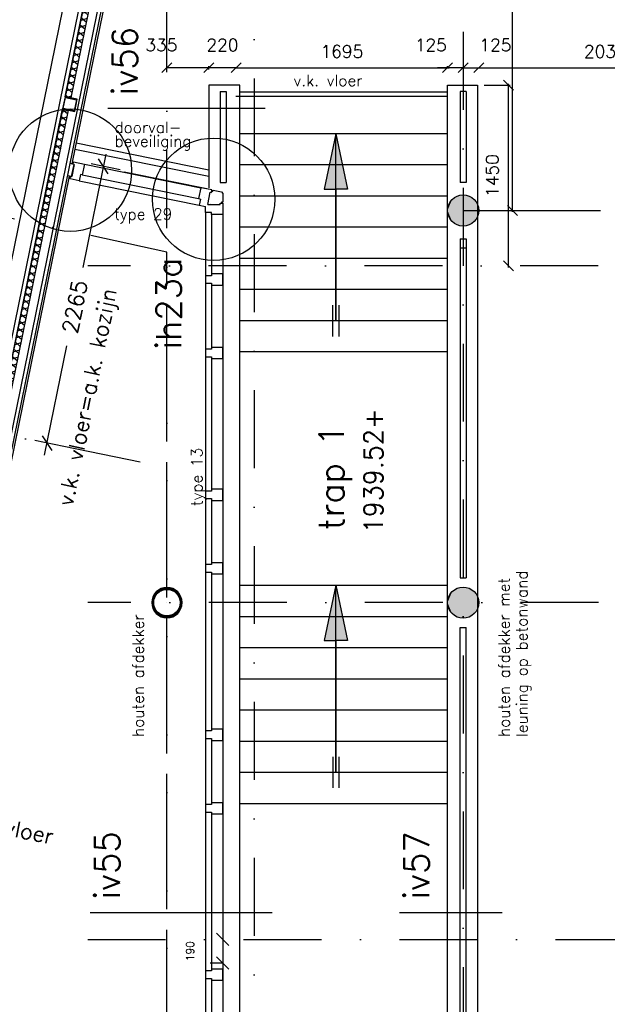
# Model space of a CAD drawing. Extents: x -171140 to 151546, y -8083 to 162438.
# Tile 66 of 96: x 35146 to 39858, y 66326 to 74222. Entities that reach past the tile are written whole.
import ezdxf
from ezdxf.enums import TextEntityAlignment as Align

# ---------------------------------------------------------------- set-up
doc = ezdxf.new("R2010")
doc.units = 0
doc.header["$LTSCALE"] = 50
doc.header["$MEASUREMENT"] = 0
doc.header["$PDMODE"] = 3
doc.header["$PDSIZE"] = 0.001
for name, pattern in [('DASHDOT', [25, 12.5, -6.25, 0, -6.25]), ('HIDDEN2', [0.1875, 0.125, -0.0625]), ('STRAM_0WT$0$DASHDOT', [25, 12.5, -6.25, 0, -6.25])]:
    doc.linetypes.add(name, pattern=pattern)
doc.layers.get('0').update_dxf_attribs({"linetype": 'CONTINUOUS'})
doc.layers.get('DEFPOINTS').update_dxf_attribs({"linetype": 'CONTINUOUS'})
for name, color, linetype in [('00', 7, 'CONTINUOUS'), ('_BRANDCOMPART', 6, 'DASHDOT'), ('_DETAILNUMMERS', 4, 'CONTINUOUS'), ('_DETAILNUMMERSTEKST', 4, 'CONTINUOUS'), ('A--01A1_ACEER', 1, 'CONTINUOUS'), ('A--A21--_F-23-', 9, 'CONTINUOUS'), ('A--A28--_F-2--', 7, 'CONTINUOUS'), ('A--A28--_F12--', 7, 'CONTINUOUS'), ('A--L21--', 3, 'CONTINUOUS'), ('A--L21--_F-2--', 7, 'CONTINUOUS'), ('A--L21A1_BUITENWAND', 1, 'CONTINUOUS'), ('A--L21A2_BUITENWAND', 2, 'CONTINUOUS'), ('A--L22A2_BINNENWAND', 2, 'CONTINUOUS'), ('A--L24AC1_TRAPPEN', 1, 'HIDDEN2'), ('A--L28--', 7, 'CONTINUOUS'), ('A--L28--_F-2--', 7, 'CONTINUOUS'), ('A--L28--_F12--', 7, 'CONTINUOUS'), ('A--L32--_F-23-', 2, 'CONTINUOUS'), ('A--L32--_F123-', 1, 'CONTINUOUS'), ('A--M$1A-_F123-', 1, 'CONTINUOUS'), ('A--T$1A-18_TEKST', 1, 'CONTINUOUS'), ('A--T$1A-25_TEKST', 2, 'CONTINUOUS'), ('A--T01A-18_TEKST', 1, 'CONTINUOUS'), ('A--T01A-25_TEKST', 2, 'CONTINUOUS'), ('HELLINGBANEN_TRAP', 1, 'CONTINUOUS'), ('STRAM_0WT$0$A--L$7A-_STRAM', 1, 'STRAM_0WT$0$DASHDOT'), ('STRAM_0WT$0$A--L$7AC3-_STR', 3, 'STRAM_0WT$0$DASHDOT'), ('TEKSTKOZIJNMERK', 2, 'CONTINUOUS'), ('X--LR---_CP', 7, 'CONTINUOUS')]:
    doc.layers.add(name, color=color, linetype=linetype)
doc.styles.add('ALFA-0_25', font='ROMANS')
doc.styles.add('B-01', font='SIMPLEX.SHX', dxfattribs={"width": 0.8, "height": 4.5})
doc.styles.add('HIEMSTRA', font='romans.shx')
doc.dimstyles.new('BEILEN', dxfattribs={"dimscale": 40, "dimtxt": 2.5, "dimasz": 2, "dimexe": 0.3, "dimexo": 0.3, "dimgap": 2, "dimtad": 1, "dimdec": 0, "dimzin": 0, "dimtxsty": 'HIEMSTRA', "dimblk1": 'OBLIQUE', "dimblk2": 'OBLIQUE', "dimsah": 1, "dimcen": -0.09, "dimdle": 0.3, "dimse1": 1, "dimclrd": 2, "dimclre": 2, "dimclrt": 3, "dimazin": 3, "dimtfac": 1, "dimtdec": 4, "dimtofl": 0, "dimtmove": 0, "dimatfit": 3, "dimtvp": 625, "dimtolj": 1, "dimtzin": 0})
doc.dimstyles.new('BEILEN$0', dxfattribs={"dimscale": 50, "dimtxt": 2.5, "dimasz": 2, "dimexe": 2, "dimexo": 0, "dimgap": 2, "dimtad": 1, "dimdec": 0, "dimzin": 0, "dimtxsty": 'ALFA-0_25', "dimblk1": 'OBLIQUE', "dimblk2": 'OBLIQUE', "dimsah": 1, "dimcen": -3, "dimdle": 2, "dimclrd": 1, "dimclre": 1, "dimclrt": 2, "dimazin": 3, "dimtfac": 0.666667, "dimtofl": 0, "dimtmove": 0, "dimatfit": 3, "dimtvp": 0.833333, "dimtolj": 1, "dimtzin": 0})
doc.dimstyles.get("Standard").update_dxf_attribs({"dimscale": 40, "dimtxt": 2.5, "dimasz": 2, "dimexe": 0.3, "dimexo": 0.3, "dimgap": 2, "dimtad": 0, "dimdec": 0, "dimzin": 0, "dimtxsty": 'HIEMSTRA', "dimblk1": 'OBLIQUE', "dimblk2": 'OBLIQUE', "dimsah": 1, "dimcen": -0.09, "dimdle": 0.3, "dimse1": 1, "dimclrd": 2, "dimclre": 2, "dimclrt": 3, "dimazin": 3, "dimtfac": 1, "dimtdec": 4, "dimtix": 1, "dimtmove": 0, "dimatfit": 3, "dimtvp": 625, "dimtolj": 1, "dimtzin": 0})
doc.dimstyles.new('STANDARD$0', dxfattribs={"dimscale": 50, "dimtxt": 2.5, "dimasz": 2, "dimexe": 2, "dimexo": 0, "dimgap": 2, "dimtad": 1, "dimdec": 0, "dimzin": 0, "dimtxsty": 'ALFA-0_25', "dimblk1": 'OBLIQUE', "dimblk2": 'OBLIQUE', "dimsah": 1, "dimcen": -3, "dimdle": 2, "dimclrd": 1, "dimclre": 1, "dimclrt": 2, "dimazin": 3, "dimtfac": 0.666667, "dimtofl": 0, "dimtmove": 0, "dimatfit": 3, "dimtvp": 0.833333, "dimtolj": 1, "dimtzin": 0})

# ---------------------------------------------------------------- blocks, each defined once
blk = doc.blocks.new('Q020476-')
at = {"layer": 'A--A28--_F12--', "color": 8}
for points in [[(-125, 0), (-47.8, 115.5), (0, 125)], [(-125, 0), (0, 125), (47.8, 115.5)], [(-125, 0), (-88.4, 88.4), (-47.8, 115.5)], [(-125, 0), (47.8, 115.5), (88.4, 88.4)], [(-125, 0), (-115.5, 47.8), (-88.4, 88.4)], [(-125, 0), (88.4, 88.4), (115.5, 47.8)], [(-125, 0), (115.5, 47.8), (125, 0)], [(-125, 0), (125, 0), (115.5, -47.8)], [(-125, 0), (115.5, -47.8), (88.4, -88.4)], [(-125, 0), (88.4, -88.4), (47.8, -115.5)], [(-125, 0), (47.8, -115.5), (0, -125)], [(-125, 0), (0, -125), (-47.8, -115.5)], [(-125, 0), (-47.8, -115.5), (-88.4, -88.4)], [(-125, 0), (-88.4, -88.4), (-115.5, -47.8)]]:
    blk.add_solid(points, dxfattribs=at)
at = {"layer": 'A--L28--_F12--', "color": 3, "linetype": 'CONTINUOUS'}
blk.add_lwpolyline([(-125, 0, -1), (125, 0, -1), (-125, 0)], format="xyb", close=True, dxfattribs=at)
at = {"layer": 'X--LR---_CP'}
for p in [(0, 125), (125, 0), (125, 0)]:
    blk.add_point(p, dxfattribs=at)
blk = doc.blocks.new('Q020873-')
at = {"layer": 'A--A28--_F-2--', "color": 3, "linetype": 'CONTINUOUS'}
for points in [[(-98.2, 40.7), (-112.9, 46.8), (-75.1, 75.1), (-86.4, 86.4)], [(-75.1, 75.1), (-86.4, 86.4), (-40.7, 98.2), (-46.8, 112.9)], [(-40.7, 98.2), (-46.8, 112.9), (0, 106.2), (0, 122.2)], [(0, 106.2), (0, 122.2), (40.7, 98.2), (46.8, 112.9)], [(40.7, 98.2), (46.8, 112.9), (75.1, 75.1), (86.4, 86.4)], [(75.1, 75.1), (86.4, 86.4), (98.2, 40.7), (112.9, 46.8)], [(-106.2, 0), (-122.2, 0), (-98.2, 40.7), (-112.9, 46.8)], [(-98.2, -40.7), (-112.9, -46.8), (-106.2, 0), (-122.2, 0)], [(98.2, 40.7), (112.9, 46.8), (106.2, 0), (122.2, 0)], [(106.2, 0), (122.2, 0), (98.2, -40.7), (112.9, -46.8)], [(-75.1, -75.1), (-86.4, -86.4), (-98.2, -40.7), (-112.9, -46.8)], [(-40.7, -98.2), (-46.8, -112.9), (-75.1, -75.1), (-86.4, -86.4)], [(75.1, -75.1), (86.4, -86.4), (40.7, -98.2), (46.8, -112.9)], [(98.2, -40.7), (112.9, -46.8), (75.1, -75.1), (86.4, -86.4)], [(0, -106.2), (0, -122.2), (-40.7, -98.2), (-46.8, -112.9)], [(40.7, -98.2), (46.8, -112.9), (0, -106.2), (0, -122.2)]]:
    blk.add_solid(points, dxfattribs=at)
at = {"layer": 'A--L28--_F-2--', "color": 3, "linetype": 'CONTINUOUS'}
blk.add_lwpolyline([(0, 122.2, 1), (0, -122.2, 1), (0, 122.2), (0, 106.2, -1), (0, -106.2, -1), (0, 106.2)], format="xyb", close=True, dxfattribs=at)
at = {"layer": 'X--LR---_CP', "color": 4, "linetype": 'CONTINUOUS'}
blk.add_point((0, 0), dxfattribs=at)
blk = doc.blocks.new('STRAM_0WT')
at = {"layer": 'STRAM_0WT$0$A--L$7A-_STRAM'}
for p, q in [((-39289.938, 9050), (-39289.938, 63702.184)), ((-36914.938, 63128.251), (-36914.938, 23800)), ((-39504.739, 38427.529), (-55785.676, 41743.98)), ((-20830.441, 39999.998), (-39925.329, 40000.004)), ((-20827.564, 37300), (-39925.329, 37300)), ((-39925.329, 34600), (-20830.441, 34600))]:
    blk.add_line(p, q, dxfattribs=at)
at = {"layer": 'STRAM_0WT$0$A--L$7AC3-_STR'}
blk.add_line((-38589.938, 89008.057), (-38589.938, -5393.534), dxfattribs=at)
blk = doc.blocks.new('_OBLIQUE')
at = {"color": 0, "linetype": 'BYBLOCK'}
blk.add_line((-0.5, -0.5), (0.5, 0.5), dxfattribs=at)
blk = doc.blocks.new('*D182')
at = {"color": 2, "linetype": 'BYBLOCK'}
for p, q in [((39097.8, 72679.9), (39097.8, 76358.4)), ((39026.1, 76346.4), (39109.8, 76346.4))]:
    blk.add_line(p, q, dxfattribs=at)
at = {"layer": 'DEFPOINTS', "color": 0, "linetype": 'BYBLOCK'}
for p in [(39014.1, 76346.4), (39097.8, 76346.4), (38702, 72691.9)]:
    blk.add_point(p, dxfattribs=at)
at = {"color": 2, "linetype": 'BYBLOCK', "xscale": 80, "yscale": 80, "zscale": 80}
for p, rotation in [((39097.8, 76346.4), 90), ((39097.8, 72691.9), 270)]:
    blk.add_blockref('_OBLIQUE', p, dxfattribs=dict(at, rotation=rotation))
at = {"color": 3, "linetype": 'BYBLOCK', "insert": (38967.8, 74519.2), "char_height": 100, "attachment_point": 5, "rotation": 90, "style": 'HIEMSTRA'}
blk.add_mtext('\\A1;3655', dxfattribs=at)
blk = doc.blocks.new('*D209')
at = {"color": 2, "linetype": 'BYBLOCK'}
for p, q in [((38702, 73836.8), (38622, 73836.8)), ((38702, 73836.8), (38827, 73836.8)), ((38827, 73836.8), (38907, 73836.8))]:
    blk.add_line(p, q, dxfattribs=at)
at = {"layer": 'DEFPOINTS', "color": 0, "linetype": 'BYBLOCK'}
for p in [(38702, 73836.8), (38827, 73836.8), (38827, 73836.8)]:
    blk.add_point(p, dxfattribs=at)
at = {"color": 2, "linetype": 'BYBLOCK', "xscale": 80, "yscale": 80, "zscale": 80}
blk.add_blockref('_OBLIQUE', (38702, 73836.8), dxfattribs=at)
at = {"color": 2, "linetype": 'BYBLOCK', "xscale": 80, "yscale": 80, "zscale": 80, "rotation": 180}
blk.add_blockref('_OBLIQUE', (38827, 73836.8), dxfattribs=at)
at = {"color": 3, "linetype": 'BYBLOCK', "insert": (38961.1, 74018.8), "char_height": 100, "attachment_point": 5, "style": 'HIEMSTRA'}
blk.add_mtext('\\A1;125', dxfattribs=at)
blk = doc.blocks.new('*D210')
at = {"color": 2, "linetype": 'BYBLOCK'}
for p, q in [((36870, 73836.8), (38589, 73836.8)), ((38577, 73829.6), (38577, 73848.8))]:
    blk.add_line(p, q, dxfattribs=at)
at = {"layer": 'DEFPOINTS', "color": 0, "linetype": 'BYBLOCK'}
for p in [(38577, 73836.8), (36882, 73817.6), (38577, 73817.6)]:
    blk.add_point(p, dxfattribs=at)
at = {"color": 2, "linetype": 'BYBLOCK', "xscale": 80, "yscale": 80, "zscale": 80, "rotation": 180}
blk.add_blockref('_OBLIQUE', (36882, 73836.8), dxfattribs=at)
at = {"color": 2, "linetype": 'BYBLOCK', "xscale": 80, "yscale": 80, "zscale": 80}
blk.add_blockref('_OBLIQUE', (38577, 73836.8), dxfattribs=at)
at = {"color": 3, "linetype": 'BYBLOCK', "insert": (37729.5, 73966.8), "char_height": 100, "attachment_point": 5, "style": 'HIEMSTRA'}
blk.add_mtext('\\A1;1695', dxfattribs=at)
blk = doc.blocks.new('*D212')
at = {"color": 2, "linetype": 'BYBLOCK'}
for p, q in [((36662, 73822.6), (36662, 73848.8)), ((36894, 73836.8), (36662, 73836.8))]:
    blk.add_line(p, q, dxfattribs=at)
at = {"layer": 'DEFPOINTS', "color": 0, "linetype": 'BYBLOCK'}
for p in [(36662, 73836.8), (36662, 73810.6), (36882, 73810.6)]:
    blk.add_point(p, dxfattribs=at)
at = {"color": 2, "linetype": 'BYBLOCK', "xscale": 80, "yscale": 80, "zscale": 80, "rotation": 180}
blk.add_blockref('_OBLIQUE', (36662, 73836.8), dxfattribs=at)
at = {"color": 2, "linetype": 'BYBLOCK', "xscale": 80, "yscale": 80, "zscale": 80}
blk.add_blockref('_OBLIQUE', (36882, 73836.8), dxfattribs=at)
at = {"color": 3, "linetype": 'BYBLOCK', "insert": (36772, 74018.8), "char_height": 100, "attachment_point": 5, "style": 'HIEMSTRA'}
blk.add_mtext('\\A1;220', dxfattribs=at)
blk = doc.blocks.new('*D213')
at = {"color": 2, "linetype": 'BYBLOCK'}
for p, q in [((36327, 73835.7), (36327, 73848.8)), ((36674, 73836.8), (36327, 73836.8))]:
    blk.add_line(p, q, dxfattribs=at)
at = {"layer": 'DEFPOINTS', "color": 0, "linetype": 'BYBLOCK'}
for p in [(36327, 73836.8), (36327, 73823.7), (36662, 73823.7)]:
    blk.add_point(p, dxfattribs=at)
at = {"color": 2, "linetype": 'BYBLOCK', "xscale": 80, "yscale": 80, "zscale": 80, "rotation": 180}
blk.add_blockref('_OBLIQUE', (36327, 73836.8), dxfattribs=at)
at = {"color": 2, "linetype": 'BYBLOCK', "xscale": 80, "yscale": 80, "zscale": 80}
blk.add_blockref('_OBLIQUE', (36662, 73836.8), dxfattribs=at)
at = {"color": 3, "linetype": 'BYBLOCK', "insert": (36282.9, 74018.8), "char_height": 100, "attachment_point": 5, "style": 'HIEMSTRA'}
blk.add_mtext('\\A1;335', dxfattribs=at)
blk = doc.blocks.new('*D229')
at = {"color": 2, "linetype": 'BYBLOCK'}
for p, q in [((38577, 73836.8), (38497, 73836.8)), ((38702, 73836.8), (38577, 73836.8)), ((38702, 73836.8), (38782, 73836.8))]:
    blk.add_line(p, q, dxfattribs=at)
at = {"layer": 'DEFPOINTS', "color": 0, "linetype": 'BYBLOCK'}
for p in [(38577, 73836.8), (38577, 73836.8), (38702, 73836.8)]:
    blk.add_point(p, dxfattribs=at)
at = {"color": 2, "linetype": 'BYBLOCK', "xscale": 80, "yscale": 80, "zscale": 80}
blk.add_blockref('_OBLIQUE', (38577, 73836.8), dxfattribs=at)
at = {"color": 2, "linetype": 'BYBLOCK', "xscale": 80, "yscale": 80, "zscale": 80, "rotation": 180}
blk.add_blockref('_OBLIQUE', (38702, 73836.8), dxfattribs=at)
at = {"color": 3, "linetype": 'BYBLOCK', "insert": (38443, 74018.8), "char_height": 100, "attachment_point": 5, "style": 'HIEMSTRA'}
blk.add_mtext('\\A1;125', dxfattribs=at)
blk = doc.blocks.new('*D268')
at = {"layer": 'A--M$1A-_F123-', "color": 1, "linetype": 'CONTINUOUS'}
for p, q in [((36774, 66946.9), (36774, 66556.9)), ((36774, 66656.9), (36674, 66656.9))]:
    blk.add_line(p, q, dxfattribs=at)
at = {"layer": 'DEFPOINTS', "color": 0, "linetype": 'CONTINUOUS'}
for p in [(35691.7, 66846.9), (36774, 66656.9), (36774, 66656.9)]:
    blk.add_point(p, dxfattribs=at)
at = {"layer": 'A--M$1A-_F123-', "color": 1, "linetype": 'CONTINUOUS', "xscale": 100, "yscale": 100, "zscale": 100}
for p, rotation in [((36774, 66846.9), 90), ((36774, 66656.9), 270)]:
    blk.add_blockref('_OBLIQUE', p, dxfattribs=dict(at, rotation=rotation))
at = {"layer": 'A--M$1A-_F123-', "color": 2, "linetype": 'CONTINUOUS', "insert": (36512.8, 66751.9), "char_height": 62.5, "attachment_point": 5, "rotation": 90, "style": 'ALFA-0_25'}
blk.add_mtext('\\A1;190', dxfattribs=at)
blk = doc.blocks.new('*D276')
at = {"layer": 'A--M$1A-_F123-', "color": 2, "linetype": 'CONTINUOUS'}
blk.add_line((38815, 73836.8), (40869.1, 73836.8), dxfattribs=at)
at = {"layer": 'DEFPOINTS', "color": 0, "linetype": 'CONTINUOUS'}
for p in [(38827, 73836.8), (40857.1, 73836.8), (40857.1, 73836.8)]:
    blk.add_point(p, dxfattribs=at)
at = {"layer": 'A--M$1A-_F123-', "color": 2, "linetype": 'CONTINUOUS', "xscale": 80, "yscale": 80, "zscale": 80, "rotation": 180}
blk.add_blockref('_OBLIQUE', (38827, 73836.8), dxfattribs=at)
at = {"layer": 'A--M$1A-_F123-', "color": 2, "linetype": 'CONTINUOUS', "xscale": 80, "yscale": 80, "zscale": 80}
blk.add_blockref('_OBLIQUE', (40857.1, 73836.8), dxfattribs=at)
at = {"layer": 'A--M$1A-_F123-', "color": 3, "linetype": 'CONTINUOUS', "insert": (39842.1, 73966.8), "char_height": 100, "attachment_point": 5, "style": 'HIEMSTRA'}
blk.add_mtext('\\A1;2030', dxfattribs=at)
blk = doc.blocks.new('*D341')
at = {"layer": 'A--M$1A-_F123-', "color": 2, "linetype": 'CONTINUOUS'}
for p, q in [((23981.9, 29671.5), (23903.5, 29687.4)), ((23978.7, 29655.8), (23984.3, 29683.2)), ((24079.9, 29651.5), (23981.9, 29671.5)), ((24079.9, 29651.5), (24158.2, 29635.5))]:
    blk.add_line(p, q, dxfattribs=at)
at = {"layer": 'DEFPOINTS', "color": 0, "linetype": 'CONTINUOUS'}
for p in [(23976.3, 29644), (23981.9, 29671.5), (24074.3, 29624)]:
    blk.add_point(p, dxfattribs=at)
at = {"layer": 'A--M$1A-_F123-', "color": 2, "linetype": 'CONTINUOUS', "xscale": 80, "yscale": 80, "zscale": 80}
for p, rotation in [((23981.9, 29671.5), 348.4862903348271), ((24079.9, 29651.5), 168.4862903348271)]:
    blk.add_blockref('_OBLIQUE', p, dxfattribs=dict(at, rotation=rotation))
at = {"layer": 'A--M$1A-_F123-', "color": 3, "linetype": 'CONTINUOUS', "insert": (36506, 90903.8), "char_height": 100, "attachment_point": 5, "rotation": 348.48629, "style": 'HIEMSTRA'}
blk.add_mtext('\\A1;100', dxfattribs=at)
blk = doc.blocks.new('*D358')
at = {"color": 1, "linetype": 'BYBLOCK'}
for p, q in [((35837.5, 73143.7), (35652, 72233.1)), ((35951.9, 73018.3), (35719.5, 73065.7)), ((35345.5, 70728.5), (35524.1, 71605.5)), ((35499.9, 70799.1), (35267.5, 70846.5))]:
    blk.add_line(p, q, dxfattribs=at)
at = {"layer": 'DEFPOINTS', "color": 0, "linetype": 'BYBLOCK'}
for p in [(35951.9, 73018.3), (35365.5, 70826.5), (35499.9, 70799.1)]:
    blk.add_point(p, dxfattribs=at)
at = {"color": 1, "linetype": 'BYBLOCK', "xscale": 100, "yscale": 100, "zscale": 100}
for p, rotation in [((35817.5, 73045.7), 78.48629033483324), ((35365.5, 70826.5), 258.4862903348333)]:
    blk.add_blockref('_OBLIQUE', p, dxfattribs=dict(at, rotation=rotation))
at = {"color": 2, "linetype": 'BYBLOCK', "insert": (35588.1, 71919.3), "char_height": 125, "attachment_point": 5, "rotation": 78.48629, "style": 'ALFA-0_25'}
blk.add_mtext('\\A1;2265', dxfattribs=at)
blk = doc.blocks.new('TYPE_13')
at = {"layer": 'A--L32--_F-23-'}
for points in [[(-7693.9, -88.8), (-7691.9, -79), (-7701.7, -77), (-7688, -10), (-7675.8, 0), (-7607.4, 0), (-7607.4, -10), (-7597.4, -10)], [(-7588.4, -119.5), (-7588.4, -19.5), (-7597.4, -19.5), (-7597.4, 0), (-7507.4, 0), (-7507.4, -89), (-7522.4, -89), (-7522.4, -139), (-7572.4, -139)], [(-7588.4, -119.5), (-7686.3, -99.5), (-7684.5, -90.7), (-7703.7, -86.8), (-7721.6, -175), (-7634.4, -192.8), (-7631.4, -178.1), (-7582.4, -188.1), (-7572.4, -139)]]:
    blk.add_lwpolyline(points, dxfattribs=at)
for points in [[(-6941.7, 0), (-7031.7, 0), (-7031.7, -89), (-7016.7, -89), (-7016.7, -139), (-6956.7, -139), (-6956.7, -89), (-6941.7, -89)], [(-6351.7, 0), (-6441.7, 0), (-6441.7, -89), (-6426.7, -89), (-6426.7, -139), (-6366.7, -139), (-6366.7, -89), (-6351.7, -89)], [(-5214.5, 0), (-5304.5, 0), (-5304.5, -89), (-5289.5, -89), (-5289.5, -139), (-5229.5, -139), (-5229.5, -89), (-5214.5, -89)], [(-4624.5, 0), (-4714.5, 0), (-4714.5, -89), (-4699.5, -89), (-4699.5, -139), (-4639.5, -139), (-4639.5, -89), (-4624.5, -89)], [(-3290.4, 0), (-3380.4, 0), (-3380.4, -89), (-3365.4, -89), (-3365.4, -139), (-3305.4, -139), (-3305.4, -89), (-3290.4, -89)], [(-2700.4, 0), (-2790.4, 0), (-2790.4, -89), (-2775.4, -89), (-2775.4, -139), (-2715.4, -139), (-2715.4, -89), (-2700.4, -89)], [(-1366.3, 0), (-1456.3, 0), (-1456.3, -89), (-1441.3, -89), (-1441.3, -139), (-1381.3, -139), (-1381.3, -89), (-1366.3, -89)], [(-7929.6, -1196), (-7911.6, -1107.9), (-7824.4, -1125.6), (-7827.4, -1140.3), (-7778.4, -1150.3), (-7793.4, -1223.8), (-7812.5, -1219.9), (-7810.7, -1211.1), (-7908.7, -1191.1), (-7910.5, -1199.9)]]:
    blk.add_lwpolyline(points, close=True, dxfattribs=at)
at = {"layer": 'A--L32--_F123-', "color": 1}
for p, q in [((-7507.4, 0), (0, 0)), ((-7522.4, -139), (10, -139)), ((-7507.4, -89), (-7031.7, -89)), ((-6941.7, -89), (-6441.7, -89)), ((-6351.7, -89), (-5304.5, -89)), ((-5214.5, -89), (-4714.5, -89)), ((-4624.5, -89), (-3380.4, -89)), ((-3290.4, -89), (-2790.4, -89)), ((-2700.4, -89), (-1456.3, -89)), ((-1366.3, -89), (-866.3, -89)), ((-7911.6, -1107.9), (-7721.6, -175)), ((-7824.4, -1125.6), (-7634.4, -192.8)), ((-7778.4, -1150.3), (-7582.4, -188.1))]:
    blk.add_line(p, q, dxfattribs=at)
blk = doc.blocks.new('*U912')
at = {"layer": 'A--A21--_F-23-', "linetype": 'CONTINUOUS'}
h = blk.add_hatch(dxfattribs=at)
h.set_pattern_fill('ALFAISO', color=256, scale=50, angle=78.48629, style=0)
h.set_pattern_definition([(138.4863, (24.497, -4.99), (-33.14, -37.4399), []), (198.4863, (24.497, -4.99), (15.8539, -47.42), [])])
h.paths.add_polyline_path([(0, 0), (-24.5, 5), (494.5, 2552.7), (519, 2547.7), (543.5, 2542.7), (24.5, -5)])
at = {"layer": 'A--L21--_F-2--', "color": 2, "linetype": 'CONTINUOUS'}
for points in [[(0, 0), (-24.5, 5), (494.5, 2552.7), (519, 2547.7)], [(0, 0), (24.5, -5), (543.5, 2542.7), (519, 2547.7)]]:
    blk.add_lwpolyline(points, dxfattribs=at)
blk = doc.blocks.new('*U911')
at = {"layer": 'A--A21--_F-23-', "linetype": 'CONTINUOUS'}
h = blk.add_hatch(dxfattribs=at)
h.set_pattern_fill('ALFAISO', color=256, scale=50, angle=78.48629, style=0)
h.set_pattern_definition([(138.4863, (24.497, -4.99), (-33.14, -37.4399), []), (198.4863, (24.497, -4.99), (15.8539, -47.42), [])])
h.paths.add_polyline_path([(0, 0), (-24.5, 5), (508.7, 2622.4), (534.2, 2622.4), (559.7, 2622.4), (24.5, -5)])
at = {"layer": 'A--L21--_F-2--', "color": 2, "linetype": 'CONTINUOUS'}
for points in [[(0, 0), (-24.5, 5), (508.7, 2622.4), (534.2, 2622.4)], [(0, 0), (24.5, -5), (559.7, 2622.4), (534.2, 2622.4)]]:
    blk.add_lwpolyline(points, dxfattribs=at)
blk = doc.blocks.new('Q020578-')
at = {"layer": 'A--A28--_F-2--', "linetype": 'CONTINUOUS'}
for points in [[(45, 45.1), (45, -44.9), (-45, -44.9), (-50, -49.9), (50, -49.9), (50, 50.1)], [(45, 45.1), (50, 50.1), (-50, 50.1), (-50, -49.9), (-45, -44.9), (-45, 45.1)]]:
    blk.add_hatch(color=3, dxfattribs=at).paths.add_polyline_path(points)
at = {"layer": 'A--L28--_F-2--', "color": 3, "linetype": 'CONTINUOUS'}
for points in [[(45, 45.1), (45, -44.9), (-45, -44.9), (-50, -49.9), (50, -49.9), (50, 50.1), (45, 45.1)], [(45, 45.1), (50, 50.1), (-50, 50.1), (-50, -49.9), (-45, -44.9), (-45, 45.1), (45, 45.1)]]:
    blk.add_lwpolyline(points, dxfattribs=at)
at = {"layer": 'X--LR---_CP', "color": 4, "linetype": 'CONTINUOUS'}
for p in [(-50, 0.1), (0, 0), (50, 0.1)]:
    blk.add_point(p, dxfattribs=at)
blk = doc.blocks.new('DETAILNR')
at = {"layer": '_DETAILNUMMERS'}
blk.add_circle((32.9, -23.2), 490.7, dxfattribs=at)
at = {"layer": 'X--LR---_CP'}
blk.add_point((0, 0), dxfattribs=at)
at = {"layer": '_DETAILNUMMERSTEKST', "style": 'ALFA-0_25'}
blk.add_attdef('DETAILNR', text='', height=200, rotation=90, dxfattribs=at).set_placement((-618.4, 223.8), align=Align.RIGHT)
blk = doc.blocks.new('*D558')
at = {"layer": 'A--M$1A-_F123-', "color": 2, "linetype": 'CONTINUOUS'}
for p, q in [((38869.9, 73696.4), (39077.9, 73696.4)), ((39065.9, 72234.9), (39065.9, 73708.4))]:
    blk.add_line(p, q, dxfattribs=at)
at = {"layer": 'DEFPOINTS', "color": 0, "linetype": 'CONTINUOUS'}
for p in [(38857.9, 73696.4), (39065.9, 73696.4), (39037.3, 72246.9)]:
    blk.add_point(p, dxfattribs=at)
at = {"layer": 'A--M$1A-_F123-', "color": 2, "linetype": 'CONTINUOUS', "xscale": 80, "yscale": 80, "zscale": 80}
for p, rotation in [((39065.9, 73696.4), 90), ((39065.9, 72246.9), 270)]:
    blk.add_blockref('_OBLIQUE', p, dxfattribs=dict(at, rotation=rotation))
at = {"layer": 'A--M$1A-_F123-', "color": 3, "linetype": 'CONTINUOUS', "insert": (38935.9, 72971.6), "char_height": 100, "attachment_point": 5, "rotation": 90, "style": 'HIEMSTRA'}
blk.add_mtext('\\A1;1450', dxfattribs=at)

msp = doc.modelspace()

# ---------------------------------------------------------------- hatches: boundary and pattern name
at = {"layer": 'HELLINGBANEN_TRAP'}
h = msp.add_hatch(color=256, dxfattribs=at)
h.paths.add_polyline_path([(37680.6, 72863.6), (37774.3, 72863.6), (37733.5, 73056.9), (37680.6, 73056.9)])
h.paths.add_polyline_path([(37680.6, 73056.9), (37733.5, 73056.9), (37680.6, 73306.9)])
h.paths.add_polyline_path([(37627.8, 73056.9), (37680.6, 73056.9), (37680.6, 73306.9)])
h.paths.add_polyline_path([(37587, 72863.6), (37680.6, 72863.6), (37680.6, 73056.9), (37627.8, 73056.9)])
h = msp.add_hatch(color=256, dxfattribs=at)
h.paths.add_polyline_path([(37681.4, 69243.5), (37775, 69243.5), (37734.2, 69436.7), (37681.4, 69436.7)])
h.paths.add_polyline_path([(37681.4, 69436.7), (37734.2, 69436.7), (37681.4, 69686.7)])
h.paths.add_polyline_path([(37628.5, 69436.7), (37681.4, 69436.7), (37681.4, 69686.7)])
h.paths.add_polyline_path([(37587.7, 69243.5), (37681.4, 69243.5), (37681.4, 69436.7), (37628.5, 69436.7)])

# ---------------------------------------------------------------- linework, layer by layer
at = {"color": 4}
for p, q in [((37113.5, 73509.1), (35851.7, 73509.1)), ((37170.9, 67059.4), (35710.8, 67059.4)), ((39013.9, 67059.4), (38191.4, 67059.4))]:
    msp.add_line(p, q, dxfattribs=at)
at = {"layer": '_BRANDCOMPART'}
msp.add_lwpolyline([(47099.4, 30650.8), (47099.4, 35817.5), (46214, 35817.5), (46214, 37113.5), (49181.3, 37113.5), (49181.3, 39577.1), (48480, 39577.1), (48480, 42789.3), (40221.6, 42789.3), (40221.6, 49046.7), (39064.6, 49046.7), (39064.6, 56840.7), (39064.6, 56840.7), (40388.8, 56840.7), (40388.8, 59802), (40388.8, 59802), (37996.9, 59802), (37996.9, 64946.5), (36327, 64587.4), (36327, 72357.4), (34739.4, 72702.5)], dxfattribs=at)
at = {"layer": 'A--01A1_ACEER', "linetype": 'CONTINUOUS'}
msp.add_line((38702, 72691.9), (39802.9, 72691.9), dxfattribs=at)
at = {"layer": 'A--L21--'}
for points in [[(36912, 65315.9), (36912, 73696.4), (36662, 73696.4), (36662, 72874.1)], [(38577, 65682.9), (38577, 73696.4)], [(38577, 73696.4), (38817, 73696.4), (38816.7, 65481.1)]]:
    msp.add_lwpolyline(points, dxfattribs=at)
at = {"layer": 'A--L21A1_BUITENWAND'}
for points in [[(35877, 76208.1), (35877, 76208.1), (30580.6, 50206.9), (32479.6, 50206.9)], [(36007.2, 76221.1), (33597.3, 64390.2)], [(36160.3, 76221.1), (33744.2, 64360.3)]]:
    msp.add_lwpolyline(points, dxfattribs=at)
at = {"layer": 'A--L21A2_BUITENWAND'}
for points in [[(36188.8, 76221.1), (33771.7, 64354.7)], [(36207.2, 76221.1), (35564.3, 73064.7)], [(36033.8, 76176.2), (33635.3, 64401.5)], [(35544.3, 72966.7), (33789.3, 64351.1)]]:
    msp.add_lwpolyline(points, dxfattribs=at)
at = {"layer": 'A--L22A2_BINNENWAND', "linetype": 'CONTINUOUS'}
for p, q in [((36753, 73646.4), (36753, 72914.9)), ((36753, 73646.4), (36803, 73646.4)), ((36803, 73646.4), (36803, 72914.9)), ((38677, 73646.4), (38677, 72914.9)), ((38727, 73646.4), (38677, 73646.4)), ((38727, 73646.4), (38727, 72914.9)), ((36753, 72914.9), (36803, 72914.9)), ((38727, 72914.9), (38677, 72914.9)), ((38677, 72464.9), (38677, 69746.9)), ((38677, 72464.9), (38727, 72464.9)), ((38727, 72464.9), (38727, 69746.9)), ((38677, 72391.3), (38727, 72391.3)), ((38677, 69746.9), (38727, 69746.9)), ((38677, 65723.8), (38677, 69346.9)), ((38677, 69346.9), (38727, 69346.9)), ((38727, 65723.8), (38727, 69346.9))]:
    msp.add_line(p, q, dxfattribs=at)
at = {"layer": 'A--L32--_F123-', "color": 1}
for p, q in [((36662, 73014.1), (35598.1, 73230.8)), ((36662, 72963.1), (35588.1, 73181.8)), ((35583, 73060.9), (35546.6, 73068.3)), ((35583, 73060.9), (35563.1, 72962.9)), ((35563.1, 72962.9), (35526.7, 72970.3)), ((36687.3, 72855.9), (35985.1, 72998.9))]:
    msp.add_line(p, q, dxfattribs=at)
at = {"layer": 'HELLINGBANEN_TRAP'}
for p, q in [((38577, 73606.4), (36880.6, 73606.4)), ((38577, 73639.4), (36912, 73639.4)), ((36912, 73606.4), (36912, 73639.4)), ((38577, 73596.4), (38577, 73639.4)), ((38577, 73306.9), (36912, 73306.9)), ((38577, 73056.9), (36912, 73056.9)), ((38577, 72806.9), (36912, 72806.9)), ((38577, 72556.9), (36912, 72556.9)), ((38577, 72306.9), (36912, 72306.9)), ((38577, 72056.9), (36912, 72056.9)), ((37655.6, 71931.9), (37655.6, 71681.9)), ((37705.6, 71931.9), (37705.6, 71681.9)), ((38577, 71806.9), (36912, 71806.9)), ((38577, 71556.9), (36912, 71556.9)), ((37656.4, 68311.7), (37656.4, 68061.7)), ((37706.4, 68311.7), (37706.4, 68061.7))]:
    msp.add_line(p, q, dxfattribs=at)
at = {"layer": 'HELLINGBANEN_TRAP', "linetype": 'CONTINUOUS'}
for p, q in [((36912, 69686.5), (38577, 69686.9)), ((36912, 69436.5), (38577, 69436.9)), ((36912, 69186.5), (38577, 69186.9)), ((36912, 68936.5), (38577, 68936.9)), ((36912, 68686.5), (38577, 68686.9)), ((36912, 68436.5), (38577, 68436.9)), ((36912, 68186.5), (38577, 68186.9)), ((36912, 67936.5), (38577, 67936.9))]:
    msp.add_line(p, q, dxfattribs=at)
at = {"layer": 'HELLINGBANEN_TRAP'}
for points in [[(37680.6, 71806.9), (37680.6, 73306.9), (37587, 72863.6), (37680.6, 72863.6)], [(37680.6, 71806.9), (37680.6, 73306.9), (37774.3, 72863.6), (37680.6, 72863.6)], [(37681.4, 68186.7), (37681.4, 69686.7), (37587.7, 69243.5), (37681.4, 69243.5)], [(37681.4, 68186.7), (37681.4, 69686.7), (37775, 69243.5), (37681.4, 69243.5)]]:
    msp.add_lwpolyline(points, close=True, dxfattribs=at)
at = {"layer": 'X--LR---_CP', "color": 1, "linetype": 'CONTINUOUS'}
msp.add_point((36630.8, 72793), dxfattribs=at)
msp.add_point((36630.8, 72793), dxfattribs=at)
msp.add_point((36630.8, 72793), dxfattribs=at)

# ---------------------------------------------------------------- block references
at = {"layer": '00'}
ref = msp.add_blockref('DETAILNR', (35529.6, 72982), dxfattribs=dict(at, rotation=90))
ref.add_attrib('DETAILNR', 'ih23a', dxfattribs={"layer": '_DETAILNUMMERSTEKST', "height": 200, "rotation": 90, "style": 'ALFA-0_25'}).set_placement((34944.2, 73032.2), align=Align.RIGHT)
ref = msp.add_blockref('DETAILNR', (36678.1, 72748.6), dxfattribs=dict(at, rotation=90))
ref.add_attrib('DETAILNR', 'ih23a', dxfattribs={"layer": '_DETAILNUMMERSTEKST', "height": 200, "rotation": 90, "style": 'ALFA-0_25'}).set_placement((36441.6, 72313.6), align=Align.RIGHT)
at = {"layer": 'A--L21--', "color": 1}
for name, p in [('*U911', (35534.3, 73598.7)), ('*U912', (34995.4, 70953))]:
    msp.add_blockref(name, p, dxfattribs=at)
at = {"layer": 'A--L24AC1_TRAPPEN'}
msp.add_blockref('STRAM_0WT', (75617, 32246.9), dxfattribs=at)
at = {"layer": 'A--L28--', "rotation": 348.4862903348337}
msp.add_blockref('Q020578-', (35548.8, 73544.7), dxfattribs=at)
at = {"layer": 'A--L28--', "linetype": 'CONTINUOUS'}
for p in [(38702, 72691.9), (38702, 69546.9), (38702, 69546.9)]:
    msp.add_blockref('Q020476-', p, dxfattribs=at)
at = {"layer": 'A--L28--'}
msp.add_blockref('Q020873-', (36327, 69546.9), dxfattribs=at)
msp.add_blockref('Q020873-', (36327, 69546.9), dxfattribs=at)
at = {"layer": 'A--L32--_F-23-', "rotation": 270}
msp.add_blockref('TYPE_13', (36774.1, 65152.2), dxfattribs=at)

# ---------------------------------------------------------------- texts
at = {"layer": '00', "color": 4, "style": 'ALFA-0_25'}
for s, p in [('iv56', (36089.7, 73615.4)), ('iv55', (35948.7, 67165.7)), ('iv57', (38429.3, 67165.7))]:
    msp.add_text(s, height=200, rotation=90, dxfattribs=at).set_placement(p)
at = {"layer": 'A--T$1A-18_TEKST', "style": 'HIEMSTRA'}
for s, p in [('leuning op betonwand', (39219, 68469.5)), ('houten afdekker met ', (39076.3, 68469.5)), ('houten afdekker ', (36141.9, 68469.5))]:
    msp.add_text(s, height=90, rotation=90.07785, dxfattribs=at).set_placement(p)
at = {"layer": 'A--T$1A-25_TEKST', "color": 4, "style": 'B-01'}
msp.add_text('1939.52+', height=150, rotation=90, dxfattribs=at).set_placement((38057.7, 70102.7))
at = {"layer": 'A--T$1A-25_TEKST', "color": 3, "style": 'B-01'}
msp.add_text('trap 1', height=200, rotation=90, dxfattribs=at).set_placement((37745.6, 70126.6))
at = {"layer": 'A--T01A-18_TEKST', "style": 'HIEMSTRA'}
for s, p in [('v.k. vloer', (37342.4, 73688.5)), ('doorval-', (35906.3, 73313.4)), ('beveiliging', (35906.3, 73202.7))]:
    msp.add_text(s, height=90, dxfattribs=at).set_placement(p)
at = {"layer": 'A--T01A-25_TEKST', "style": 'HIEMSTRA'}
for s, rotation, p in [('v.k. vloer=a.k. kozijn', 78.48629, (35570.2, 70314)), ('v.k. vloer', 348.48629, (34653.6, 67761.7))]:
    msp.add_text(s, height=125, rotation=rotation, dxfattribs=at).set_placement(p)
at = {"layer": 'TEKSTKOZIJNMERK', "style": 'B-01'}
msp.add_text('type 29', height=90, dxfattribs=at).set_placement((35903.7, 72617.9))
msp.add_text('type 13', height=90, rotation=90, dxfattribs=at).set_placement((36611.2, 70321.2))

# ---------------------------------------------------------------- dimensions: what is measured, and where the dimension line sits
at = {"layer": 'A--M$1A-_F123-', "linetype": 'CONTINUOUS'}
dim = msp.add_aligned_dim(p1=(24074.3, 29624), p2=(23976.3, 29644), distance=-28, dimstyle='STANDARD', dxfattribs=at)
dim.commit()
dim.dimension.update_dxf_attribs({"geometry": '*D341', "text_midpoint": (36506, 90903.8)})
dim = msp.add_linear_dim(base=(39097.7712, 76346.418), p1=(38702.0466, 72691.935), p2=(39014.0937, 76346.418), angle=90, dimstyle='BEILEN', dxfattribs=at)
dim.commit()
dim.dimension.update_dxf_attribs({"geometry": '*D182', "text_midpoint": (38967.7712, 74519.1765)})
for base, p1, p2, picture, middle in [((36327, 73836.8), (36662, 73823.7), (36327, 73823.7), '*D213', (36282.9, 74018.8)), ((38577, 73836.8), (38702, 73836.8), (38577, 73836.8), '*D229', (38443, 74018.8)), ((38827, 73836.8), (38702, 73836.8), (38827, 73836.8), '*D209', (38961.1, 74018.8))]:
    dim = msp.add_linear_dim(base=base, p1=p1, p2=p2, dimstyle='BEILEN', dxfattribs=at)
    dim.commit()
    dim.dimension.update_dxf_attribs({"geometry": picture, "text_midpoint": middle, "dimtype": 160})
for base, p1, p2, picture, middle in [((36662, 73836.8), (36882, 73810.6), (36662, 73810.6), '*D212', (36772, 74018.8)), ((38577, 73836.8), (36882, 73817.6), (38577, 73817.6), '*D210', (37729.5, 73966.8))]:
    dim = msp.add_linear_dim(base=base, p1=p1, p2=p2, dimstyle='BEILEN', dxfattribs=at)
    dim.commit()
    dim.dimension.update_dxf_attribs({"geometry": picture, "text_midpoint": middle})
dim = msp.add_linear_dim(base=(40857.1, 73836.8), p1=(38827, 73836.8), p2=(40857.1, 73836.8), dimstyle='BEILEN', override={"dimse1": 1}, dxfattribs=at)
dim.commit()
dim.dimension.update_dxf_attribs({"geometry": '*D276', "text_midpoint": (39842.1, 73966.8)})
for base, p1, p2, override, picture, middle in [((39065.8868, 73696.4178), (39037.2737, 72246.8611), (38857.8631, 73696.4178), {"dimscale": 40, "dimexe": 0.3, "dimexo": 0.3, "dimtxsty": 'HIEMSTRA', "dimcen": -0.09, "dimdle": 0.3, "dimse1": 1, "dimclrd": 2, "dimclre": 2, "dimclrt": 3, "dimtfac": 1, "dimtdec": 4, "dimtvp": 625}, '*D558', (38935.8868, 72971.6395)), ((36774, 66656.9), (35691.7, 66846.9), (36774, 66656.9), {"dimtxt": 1.25, "dimgap": 0.9, "dimse1": 1}, '*D268', (36512.8, 66751.9))]:
    dim = msp.add_linear_dim(base=base, p1=p1, p2=p2, angle=90, dimstyle='BEILEN$0', override=override, dxfattribs=at)
    dim.commit()
    dim.dimension.update_dxf_attribs({"geometry": picture, "text_midpoint": middle})
dim = msp.add_linear_dim(base=(35365.5, 70826.5), p1=(35951.9, 73018.3), p2=(35499.9, 70799.1), angle=258.48629, dimstyle='STANDARD$0', dxfattribs=at)
dim.commit()
dim.dimension.update_dxf_attribs({"geometry": '*D358', "text_midpoint": (35588.1, 71919.3), "dimtype": 161})

doc.saveas('drawing.dxf')
